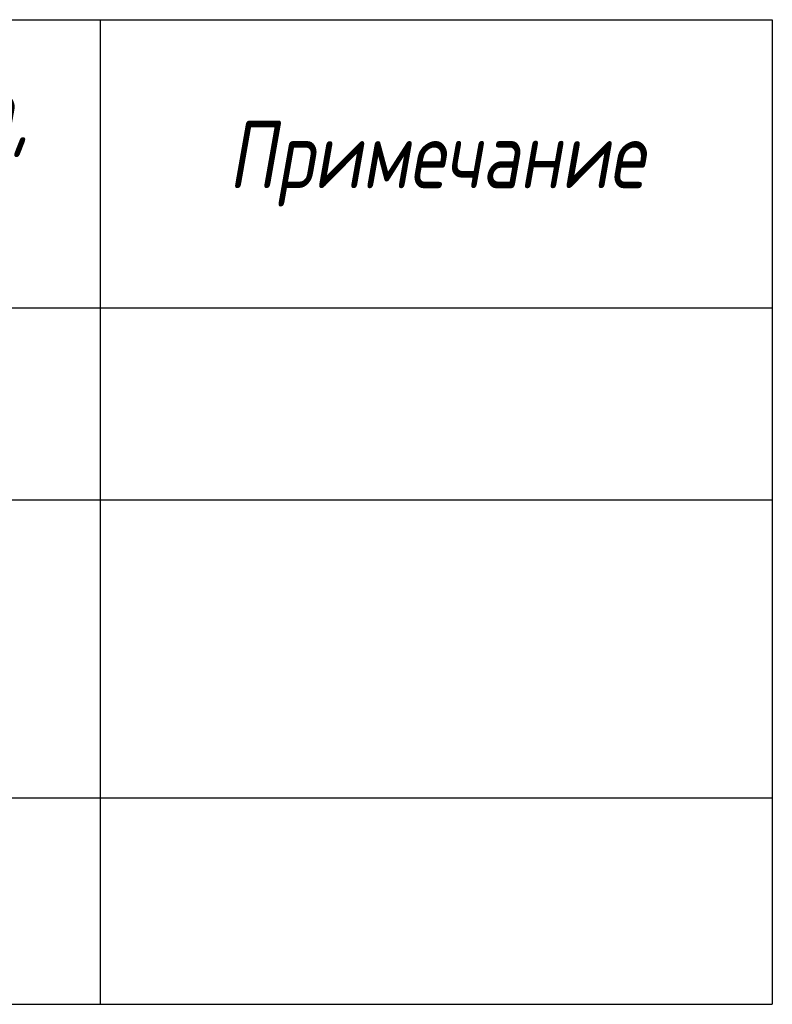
# Model space of a CAD drawing. Header units: millimetres. Extents: x -521669 to 178656, y -69521 to 433382.
# Tile 5 of 256: x 132697 to 136617, y -43814 to -38689. Entities that reach past the tile are written whole.
import ezdxf

# ---------------------------------------------------------------- set-up
doc = ezdxf.new("R2010")
doc.units = ezdxf.units.MM
doc.styles.add('fl_iso paper', font='isocpeur.ttf', dxfattribs={"width": 0.8, "oblique": 10})

# ---------------------------------------------------------------- blocks, each defined once
blk = doc.blocks.new('*T11939')
at = {"color": 0, "linetype": 'ByBlock', "lineweight": -2, "transparency": 16777216}
for p, q in [((0, 0), (18500, 0)), ((0, 0), (0, -5125)), ((1000, 0), (1000, -5125)), ((4000, 0), (4000, -5125)), ((13000, 0), (13000, -5125)), ((15000, 0), (15000, -5125)), ((18500, 0), (18500, -5125)), ((0, -1500), (18500, -1500)), ((0, -2500), (18500, -2500)), ((0, -4051), (18500, -4051)), ((0, -5125), (18500, -5125))]:
    blk.add_line(p, q, dxfattribs=at)
at = {"transparency": 16777216, "style": 'fl_iso paper'}
for s, insert, char_height, width, attachment_point in [('Кол-во, кв.м', (14000, -750), 350, 1700, 5), ('{\\C7;Обозначение }', (2500, -750), 350, 2700, 5), ('Примечание', (16750, -750), 350, 3200, 5), ('{\\C7;Поз}', (500, -750), 350, 700, 5), ('{\\C7;Наименование}', (8500, -750), 350, 8700, 5), ('1', (500, -2000), 280, 700, 5), ('Потолок подвесной ГКЛ, окраска RAL9016', (4150, -2000), 270, 8700, 4), ('19,9', (14000, -2000), 300, 1700, 5), ('Подвесной потолок реечный Албес системы А50S, \\Pрейка кубообразная А50/50S белая матовая. Расстояние между рейками 70 мм', (4150, -3275.5), 270, 8700, 4), ('2', (500, -3275.5), 280, 700, 5), ('70,7', (14000, -3275.5), 300, 1700, 5), ('Окраска конструкций перекрытия за подвесными потолками и откосов, цвет RAL9016', (4150, -4588), 270, 8700, 4), ('3', (500, -4588), 280, 700, 5), ('96,0', (14000, -4588), 300, 1700, 5)]:
    blk.add_mtext(s, dxfattribs=dict(at, insert=insert, char_height=char_height, width=width, attachment_point=attachment_point))

msp = doc.modelspace()

# ---------------------------------------------------------------- block references
msp.add_blockref('*T11939', (118117.005249, -38688.956036))

doc.saveas('drawing.dxf')
